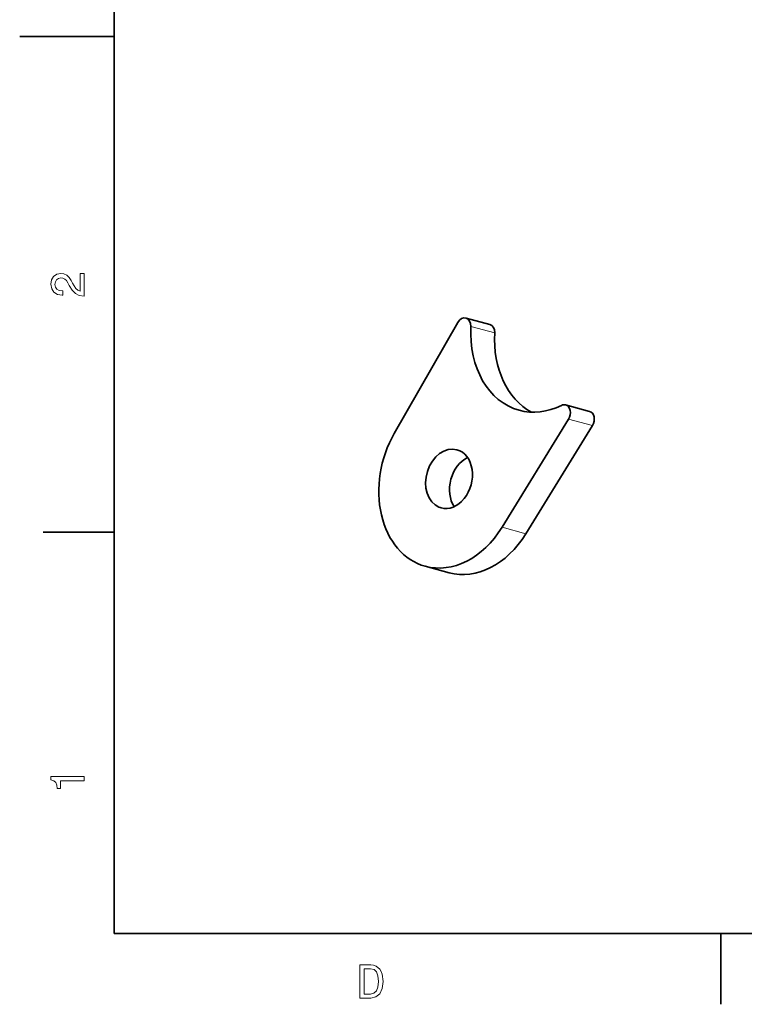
# Model space of a CAD drawing. Extents: x 0 to 296, y 0 to 210.
# Tile 1 of 7: x 0 to 77, y 2 to 107. Entities that reach past the tile are written whole.
import ezdxf

# ---------------------------------------------------------------- set-up
doc = ezdxf.new("R2010")
doc.units = 0

msp = doc.modelspace()

# ---------------------------------------------------------------- linework, layer by layer
at = {"color": 7, "lineweight": 35}
for p, q in [((10, 200), (10, 10)), ((10, 10), (287, 10))]:
    msp.add_line(p, q, dxfattribs=at)
at = {"color": 7, "lineweight": 35, "ltscale": 0.25}
msp.add_line((10, 105), (0, 105), dxfattribs=at)
at = {"color": 7, "lineweight": 35, "ltscale": 0.065442}
msp.add_line((47.288834, 75.19059), (49.814606, 74.502991), dxfattribs=at)
at = {"color": 7, "lineweight": 35, "ltscale": 0.338523}
msp.add_line((39.688889, 62.979156), (46.421814, 74.727531), dxfattribs=at)
at = {"color": 7, "lineweight": 13, "ltscale": 0.065443}
for p, q in [((47.800003, 74.302811), (50.32579, 73.615211)), ((58.162216, 64.491982), (60.688004, 63.804382)), ((53.630112, 52.339325), (51.104324, 53.026932))]:
    msp.add_line(p, q, dxfattribs=at)
at = {"color": 7, "lineweight": 35, "ltscale": 0.065443}
for p, q in [((57.840179, 65.991722), (60.365967, 65.304115)), ((42.96933, 48.898636), (45.495117, 48.211037))]:
    msp.add_line(p, q, dxfattribs=at)
at = {"color": 7, "lineweight": 35, "ltscale": 0.336583}
for p, q in [((51.104324, 53.026932), (58.162216, 64.491982)), ((53.630112, 52.339325), (60.688004, 63.804382))]:
    msp.add_line(p, q, dxfattribs=at)
at = {"color": 7, "lineweight": 35, "ltscale": 0.1875}
for p, q in [((10, 52.5), (2.5, 52.5)), ((74.300003, 10), (74.300003, 2.5))]:
    msp.add_line(p, q, dxfattribs=at)
at = {"color": 7, "lineweight": 13}
for points in [[(6.833213, 77.519447), (6.833213, 79.925072), (6.399496, 79.925072), (6.399496, 78.023773), (6.162464, 78.129684), (5.965778, 78.311241), (5.607709, 78.871033), (5.456412, 79.168587), (5.239553, 79.501442), (4.987392, 79.738472), (4.689842, 79.874641), (4.351945, 79.925072), (3.928314, 79.839333), (3.595461, 79.602303), (3.383646, 79.239189), (3.307997, 78.770172), (3.393732, 78.286018), (3.630764, 77.91787), (4.009006, 77.680832), (4.508286, 77.600143), (4.578891, 77.600143), (4.578891, 78.059074), (4.538545, 78.059074), (4.195605, 78.104462), (3.943444, 78.240631), (3.782061, 78.457489), (3.726585, 78.744957), (3.777017, 79.03746), (3.903098, 79.254318), (4.099784, 79.395531), (4.346902, 79.445961), (4.578891, 79.41066), (4.775577, 79.314842), (4.947046, 79.153458), (5.098343, 78.931557), (5.259727, 78.634003), (5.572406, 78.139771), (5.90526, 77.791786), (6.308718, 77.585014), (6.818084, 77.519447)], [(6.833213, 26.159222), (6.833213, 26.618156), (3.307997, 26.618156), (3.307997, 26.275217), (3.615634, 26.184439), (3.822406, 26.002882), (3.943444, 25.725506), (3.98379, 25.34222), (4.341859, 25.34222), (4.341859, 26.159222)], [(37.194958, 6.666787), (36.029972, 6.666787), (36.029972, 3.166787), (37.194958, 3.166787), (37.744667, 3.277738), (38.153168, 3.615634), (38.405331, 4.165346), (38.496109, 4.916787), (38.415417, 5.683357), (38.314552, 5.985951), (38.173344, 6.228026), (37.764839, 6.555836), (37.497551, 6.636527)], [(37.159653, 6.248199), (37.542938, 6.17255), (37.805187, 5.940562), (37.961525, 5.527017), (38.011959, 4.916787), (37.956482, 4.326729), (37.800144, 3.913184), (37.532852, 3.666066), (37.159653, 3.585375), (36.498989, 3.585375), (36.498989, 6.248199)]]:
    msp.add_lwpolyline(points, close=True, dxfattribs=at)
at = {"color": 7, "lineweight": 35}
for centre, major_axis, start_param, end_param in [((47.026184, 74.2257), (-0.26268, -0.96489), 3.1416362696, 4.3808934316), ((47.026184, 74.2257), (-0.26268, -0.96489), 1.85216277, 3.1416362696), ((55.538223, 75.073944), (-2.62674, -9.648849), 4.9937554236, 6.2832267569), ((49.551971, 73.538094), (-0.26268, -0.96489), 1.85216277, 3.1416362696), ((58.064011, 74.386345), (-2.62674, -9.648849), 4.9937554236, 6.1093044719), ((55.538223, 75.073944), (-2.62674, -9.648849), 0.0000414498, 0.5870054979), ((57.577469, 65.026848), (-0.26268, -0.96489), 3.1415490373, 3.7285981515), ((57.577469, 65.026848), (-0.26268, -0.96489), 1.1998674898, 3.1415490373), ((60.103256, 64.339241), (-0.26268, -0.96489), 1.1998674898, 3.1415490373), ((45.490799, 58.161583), (-2.521667, -9.262894), 4.3808934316, 6.2832155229), ((45.490799, 58.161583), (-0.840561, -3.087631), 3.141555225, 6.1852488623), ((45.490799, 58.161583), (-0.840561, -3.087631), 6.2831478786, 9.4247405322), ((48.016571, 57.473984), (-0.840561, -3.087631), 3.7133511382, 5.7114266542), ((45.490799, 58.161583), (-0.840561, -3.087631), 6.1852488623, 6.2831478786), ((45.490799, 58.161583), (-2.521667, -9.262894), 0.0000302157, 1.1998674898), ((48.016571, 57.473984), (-2.521667, -9.262894), 0.0000302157, 1.1998674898)]:
    msp.add_ellipse(centre, major_axis=major_axis, ratio=0.756126, start_param=start_param, end_param=end_param, dxfattribs=at)

doc.saveas('drawing.dxf')
